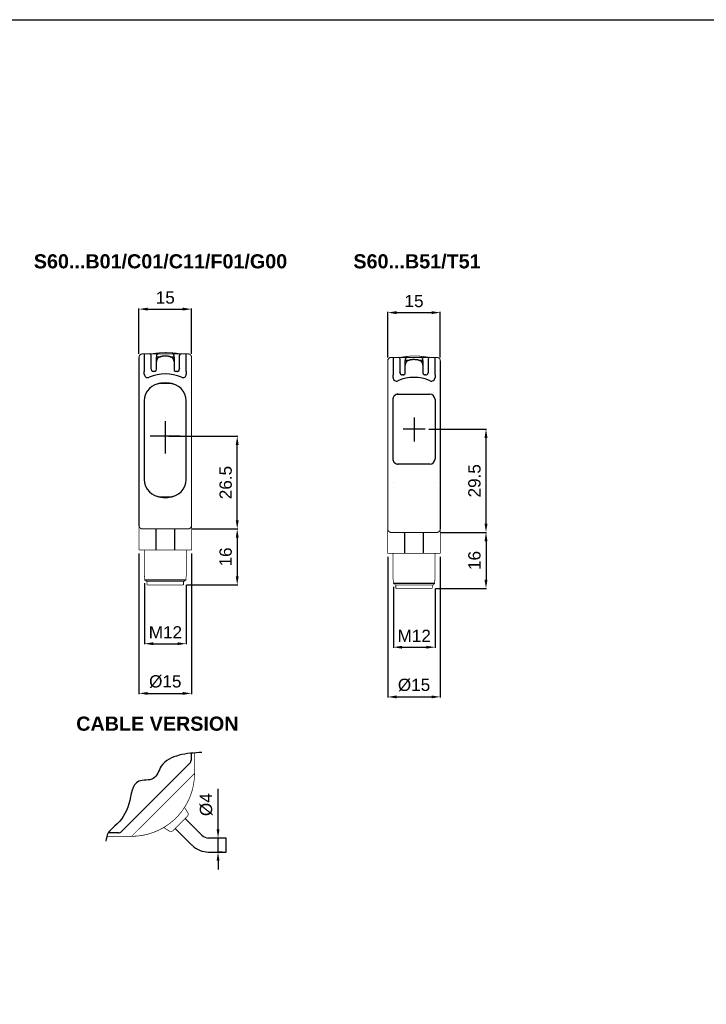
# Model space of a CAD drawing. Extents: x 1850 to 2650, y 921 to 1495.
# Tile 4 of 8: x 2046 to 2242, y 1214 to 1495. Entities that reach past the tile are written whole.
import ezdxf

# ---------------------------------------------------------------- set-up
doc = ezdxf.new("R2010")
doc.units = 0
doc.header["$MEASUREMENT"] = 0
for name, pattern in [('HIDDENNEW00', [4.5, 3, -1.5]), ('PHANTOM', [29.5, 19, -1.5, 3, -1.5, 3, -1.5]), ('TRATTEGGIATA2', [0.375, 0.25, -0.125])]:
    doc.linetypes.add(name, pattern=pattern)
doc.layers.get('0').update_dxf_attribs({"linetype": 'CONTINUOUS'})
doc.layers.get('DEFPOINTS').update_dxf_attribs({"linetype": 'CONTINUOUS'})
for name, color, linetype in [('ASSI', 2, 'PHANTOM'), ('DISEGNO', 3, 'HIDDENNEW00'), ('TRATTEGGIO', 7, 'TRATTEGGIATA2')]:
    doc.layers.add(name, color=color, linetype=linetype)
doc.styles.add('QUOTE', font='ARIAL.TTF', dxfattribs={"height": 3.5})
doc.dimstyles.new('QUOTE', dxfattribs={"dimscale": 0, "dimtxt": 2.5, "dimasz": 2.5, "dimexe": 0.18, "dimexo": 1, "dimgap": 1.5, "dimtad": 1, "dimdec": 1, "dimzin": 0, "dimdsep": 46, "dimtxsty": 'QUOTE', "dimcen": 0.09, "dimadec": 0, "dimazin": 0, "dimtm": -0.1, "dimtfac": 0.5, "dimtdec": 1, "dimtmove": 0, "dimatfit": 0, "dimfxl": 0, "dimtolj": 2, "dimtzin": 0, "dimarcsym": 0})

# ---------------------------------------------------------------- blocks, each defined once
blk = doc.blocks.new('*D134')
at = {"layer": 'DEFPOINTS', "color": 0, "linetype": 'ByBlock'}
for p in [(2080.27, 1343.8), (2095.27, 1343.8), (2095.27, 1302.82)]:
    blk.add_point(p, dxfattribs=at)
at = {"layer": 'TRATTEGGIO', "color": 0, "linetype": 'ByBlock', "lineweight": -2}
for p, q in [((2080.27, 1342.8), (2080.27, 1302.64)), ((2095.27, 1342.8), (2095.27, 1302.64)), ((2082.77, 1302.82), (2092.77, 1302.82))]:
    blk.add_line(p, q, dxfattribs=at)
at = {"layer": 'TRATTEGGIO', "color": 0, "linetype": 'ByBlock'}
for points in [[(2082.77, 1303.23), (2082.77, 1302.4), (2080.27, 1302.82)], [(2092.77, 1303.23), (2092.77, 1302.4), (2095.27, 1302.82)]]:
    blk.add_solid(points, dxfattribs=at)
at = {"layer": 'TRATTEGGIO', "color": 0, "linetype": 'ByBlock', "insert": (2087.77, 1306.2), "char_height": 3.5, "attachment_point": 5, "style": 'QUOTE'}
blk.add_mtext('\\A2;%%c15', dxfattribs=at)
blk = doc.blocks.new('*D123')
at = {"layer": 'DEFPOINTS', "color": 0, "linetype": 'ByBlock'}
for p in [(2102.83, 1261.5), (2105.15, 1261.5), (2105.15, 1257.5)]:
    blk.add_point(p, dxfattribs=at)
at = {"layer": 'TRATTEGGIO', "color": 0, "linetype": 'ByBlock', "lineweight": -2}
for p, q in [((2102.83, 1264), (2102.83, 1275.59)), ((2104.15, 1261.5), (2102.65, 1261.5)), ((2102.83, 1257.5), (2102.83, 1261.5)), ((2104.15, 1257.5), (2102.65, 1257.5)), ((2102.83, 1255), (2102.83, 1252.5))]:
    blk.add_line(p, q, dxfattribs=at)
at = {"layer": 'TRATTEGGIO', "color": 0, "linetype": 'ByBlock'}
for points in [[(2102.42, 1264), (2103.25, 1264), (2102.83, 1261.5)], [(2102.42, 1255), (2103.25, 1255), (2102.83, 1257.5)]]:
    blk.add_solid(points, dxfattribs=at)
at = {"layer": 'TRATTEGGIO', "color": 0, "linetype": 'ByBlock', "insert": (2099.45, 1271.04), "char_height": 3.5, "attachment_point": 5, "rotation": 90, "style": 'QUOTE'}
blk.add_mtext('\\A2;%%c4', dxfattribs=at)
blk = doc.blocks.new('*D127')
at = {"layer": 'DEFPOINTS', "color": 0, "linetype": 'ByBlock'}
for p in [(2087.77, 1376.3), (2108.31, 1376.3), (2095.27, 1349.8)]:
    blk.add_point(p, dxfattribs=at)
at = {"layer": 'TRATTEGGIO', "color": 0, "linetype": 'ByBlock', "lineweight": -2}
for p, q in [((2088.77, 1376.3), (2108.49, 1376.3)), ((2108.31, 1352.3), (2108.31, 1373.8)), ((2096.27, 1349.8), (2108.49, 1349.8))]:
    blk.add_line(p, q, dxfattribs=at)
at = {"layer": 'TRATTEGGIO', "color": 0, "linetype": 'ByBlock'}
for points in [[(2107.89, 1373.8), (2108.72, 1373.8), (2108.31, 1376.3)], [(2107.89, 1352.3), (2108.72, 1352.3), (2108.31, 1349.8)]]:
    blk.add_solid(points, dxfattribs=at)
at = {"layer": 'TRATTEGGIO', "color": 0, "linetype": 'ByBlock', "insert": (2105.02, 1363.05), "char_height": 3.5, "attachment_point": 5, "rotation": 90, "style": 'QUOTE'}
blk.add_mtext('\\A2;26.5', dxfattribs=at)
blk = doc.blocks.new('*D128')
at = {"layer": 'DEFPOINTS', "color": 0, "linetype": 'ByBlock'}
for p in [(2081.85, 1335.3), (2093.77, 1334.8), (2093.77, 1317.02)]:
    blk.add_point(p, dxfattribs=at)
at = {"layer": 'TRATTEGGIO', "color": 0, "linetype": 'ByBlock', "lineweight": -2}
for p, q in [((2081.85, 1334.3), (2081.85, 1316.84)), ((2093.77, 1333.8), (2093.77, 1316.84)), ((2084.35, 1317.02), (2091.27, 1317.02))]:
    blk.add_line(p, q, dxfattribs=at)
at = {"layer": 'TRATTEGGIO', "color": 0, "linetype": 'ByBlock'}
for points in [[(2084.35, 1317.43), (2084.35, 1316.6), (2081.85, 1317.02)], [(2091.27, 1317.43), (2091.27, 1316.6), (2093.77, 1317.02)]]:
    blk.add_solid(points, dxfattribs=at)
at = {"layer": 'TRATTEGGIO', "color": 0, "linetype": 'ByBlock', "insert": (2087.81, 1320.27), "char_height": 3.5, "attachment_point": 5, "style": 'QUOTE'}
blk.add_mtext('\\A2;M12', dxfattribs=at)
blk = doc.blocks.new('*D129')
at = {"layer": 'DEFPOINTS', "color": 0, "linetype": 'ByBlock'}
for p in [(2094.27, 1349.8), (2092.97, 1333.8), (2108.31, 1333.8)]:
    blk.add_point(p, dxfattribs=at)
at = {"layer": 'TRATTEGGIO', "color": 0, "linetype": 'ByBlock', "lineweight": -2}
for p, q in [((2095.27, 1349.8), (2108.49, 1349.8)), ((2108.31, 1347.3), (2108.31, 1336.3)), ((2093.97, 1333.8), (2108.49, 1333.8))]:
    blk.add_line(p, q, dxfattribs=at)
at = {"layer": 'TRATTEGGIO', "color": 0, "linetype": 'ByBlock'}
for points in [[(2107.89, 1347.3), (2108.72, 1347.3), (2108.31, 1349.8)], [(2107.89, 1336.3), (2108.72, 1336.3), (2108.31, 1333.8)]]:
    blk.add_solid(points, dxfattribs=at)
at = {"layer": 'TRATTEGGIO', "color": 0, "linetype": 'ByBlock', "insert": (2105.02, 1341.8), "char_height": 3.5, "attachment_point": 5, "rotation": 90, "style": 'QUOTE'}
blk.add_mtext('\\A2;16', dxfattribs=at)
blk = doc.blocks.new('*D117')
at = {"layer": 'DEFPOINTS', "color": 0, "linetype": 'ByBlock'}
for p in [(2095.27, 1412.59), (2080.27, 1398.8), (2095.27, 1398.8)]:
    blk.add_point(p, dxfattribs=at)
at = {"layer": 'TRATTEGGIO', "color": 0, "linetype": 'ByBlock', "lineweight": -2}
for p, q in [((2080.27, 1399.8), (2080.27, 1412.77)), ((2082.77, 1412.59), (2092.77, 1412.59)), ((2095.27, 1399.8), (2095.27, 1412.77))]:
    blk.add_line(p, q, dxfattribs=at)
at = {"layer": 'TRATTEGGIO', "color": 0, "linetype": 'ByBlock'}
for points in [[(2082.77, 1413.01), (2082.77, 1412.18), (2080.27, 1412.59)], [(2092.77, 1413.01), (2092.77, 1412.18), (2095.27, 1412.59)]]:
    blk.add_solid(points, dxfattribs=at)
at = {"layer": 'TRATTEGGIO', "color": 0, "linetype": 'ByBlock', "insert": (2087.77, 1415.88), "char_height": 3.5, "attachment_point": 5, "style": 'QUOTE'}
blk.add_mtext('\\A2;15', dxfattribs=at)
blk = doc.blocks.new('*D118')
at = {"layer": 'DEFPOINTS', "color": 0, "linetype": 'ByBlock'}
for p in [(2166.28, 1411.59), (2151.28, 1397.8), (2166.28, 1397.8)]:
    blk.add_point(p, dxfattribs=at)
at = {"layer": 'TRATTEGGIO', "color": 0, "linetype": 'ByBlock', "lineweight": -2}
for p, q in [((2151.28, 1398.8), (2151.28, 1411.77)), ((2153.78, 1411.59), (2163.78, 1411.59)), ((2166.28, 1398.8), (2166.28, 1411.77))]:
    blk.add_line(p, q, dxfattribs=at)
at = {"layer": 'TRATTEGGIO', "color": 0, "linetype": 'ByBlock'}
for points in [[(2153.78, 1412.01), (2153.78, 1411.18), (2151.28, 1411.59)], [(2163.78, 1412.01), (2163.78, 1411.18), (2166.28, 1411.59)]]:
    blk.add_solid(points, dxfattribs=at)
at = {"layer": 'TRATTEGGIO', "color": 0, "linetype": 'ByBlock', "insert": (2158.78, 1414.88), "char_height": 3.5, "attachment_point": 5, "style": 'QUOTE'}
blk.add_mtext('\\A2;15', dxfattribs=at)
blk = doc.blocks.new('*D119')
at = {"layer": 'DEFPOINTS', "color": 0, "linetype": 'ByBlock'}
for p in [(2151.28, 1342.8), (2166.28, 1342.8), (2166.28, 1301.82)]:
    blk.add_point(p, dxfattribs=at)
at = {"layer": 'TRATTEGGIO', "color": 0, "linetype": 'ByBlock', "lineweight": -2}
for p, q in [((2151.28, 1341.8), (2151.28, 1301.64)), ((2166.28, 1341.8), (2166.28, 1301.64)), ((2153.78, 1301.82), (2163.78, 1301.82))]:
    blk.add_line(p, q, dxfattribs=at)
at = {"layer": 'TRATTEGGIO', "color": 0, "linetype": 'ByBlock'}
for points in [[(2153.78, 1302.23), (2153.78, 1301.4), (2151.28, 1301.82)], [(2163.78, 1302.23), (2163.78, 1301.4), (2166.28, 1301.82)]]:
    blk.add_solid(points, dxfattribs=at)
at = {"layer": 'TRATTEGGIO', "color": 0, "linetype": 'ByBlock', "insert": (2158.78, 1305.2), "char_height": 3.5, "attachment_point": 5, "style": 'QUOTE'}
blk.add_mtext('\\A2;%%c15', dxfattribs=at)
blk = doc.blocks.new('*D120')
at = {"layer": 'DEFPOINTS', "color": 0, "linetype": 'ByBlock'}
for p in [(2161.96, 1378.3), (2179.32, 1378.3), (2165.28, 1348.8)]:
    blk.add_point(p, dxfattribs=at)
at = {"layer": 'TRATTEGGIO', "color": 0, "linetype": 'ByBlock', "lineweight": -2}
for p, q in [((2162.96, 1378.3), (2179.5, 1378.3)), ((2179.32, 1351.3), (2179.32, 1375.8)), ((2166.28, 1348.8), (2179.5, 1348.8))]:
    blk.add_line(p, q, dxfattribs=at)
at = {"layer": 'TRATTEGGIO', "color": 0, "linetype": 'ByBlock'}
for points in [[(2178.9, 1375.8), (2179.74, 1375.8), (2179.32, 1378.3)], [(2178.9, 1351.3), (2179.74, 1351.3), (2179.32, 1348.8)]]:
    blk.add_solid(points, dxfattribs=at)
at = {"layer": 'TRATTEGGIO', "color": 0, "linetype": 'ByBlock', "insert": (2176.03, 1363.55), "char_height": 3.5, "attachment_point": 5, "rotation": 90, "style": 'QUOTE'}
blk.add_mtext('\\A2;29.5', dxfattribs=at)
blk = doc.blocks.new('*D121')
at = {"layer": 'DEFPOINTS', "color": 0, "linetype": 'ByBlock'}
for p in [(2152.87, 1334.3), (2164.78, 1333.8), (2164.78, 1316.02)]:
    blk.add_point(p, dxfattribs=at)
at = {"layer": 'TRATTEGGIO', "color": 0, "linetype": 'ByBlock', "lineweight": -2}
for p, q in [((2152.87, 1333.3), (2152.87, 1315.84)), ((2164.78, 1332.8), (2164.78, 1315.84)), ((2155.37, 1316.02), (2162.28, 1316.02))]:
    blk.add_line(p, q, dxfattribs=at)
at = {"layer": 'TRATTEGGIO', "color": 0, "linetype": 'ByBlock'}
for points in [[(2155.37, 1316.43), (2155.37, 1315.6), (2152.87, 1316.02)], [(2162.28, 1316.43), (2162.28, 1315.6), (2164.78, 1316.02)]]:
    blk.add_solid(points, dxfattribs=at)
at = {"layer": 'TRATTEGGIO', "color": 0, "linetype": 'ByBlock', "insert": (2158.83, 1319.27), "char_height": 3.5, "attachment_point": 5, "style": 'QUOTE'}
blk.add_mtext('\\A2;M12', dxfattribs=at)
blk = doc.blocks.new('*D122')
at = {"layer": 'DEFPOINTS', "color": 0, "linetype": 'ByBlock'}
for p in [(2165.28, 1348.8), (2163.98, 1332.8), (2179.32, 1332.8)]:
    blk.add_point(p, dxfattribs=at)
at = {"layer": 'TRATTEGGIO', "color": 0, "linetype": 'ByBlock', "lineweight": -2}
for p, q in [((2166.28, 1348.8), (2179.5, 1348.8)), ((2179.32, 1346.3), (2179.32, 1335.3)), ((2164.98, 1332.8), (2179.5, 1332.8))]:
    blk.add_line(p, q, dxfattribs=at)
at = {"layer": 'TRATTEGGIO', "color": 0, "linetype": 'ByBlock'}
for points in [[(2178.9, 1346.3), (2179.74, 1346.3), (2179.32, 1348.8)], [(2178.9, 1335.3), (2179.74, 1335.3), (2179.32, 1332.8)]]:
    blk.add_solid(points, dxfattribs=at)
at = {"layer": 'TRATTEGGIO', "color": 0, "linetype": 'ByBlock', "insert": (2176.03, 1340.8), "char_height": 3.5, "attachment_point": 5, "rotation": 90, "style": 'QUOTE'}
blk.add_mtext('\\A2;16', dxfattribs=at)

msp = doc.modelspace()

# ---------------------------------------------------------------- linework, layer by layer
at = {"color": 7, "linetype": 'Continuous'}
for p, q in [((2081.77, 1399.8), (2081.77, 1394.8)), ((2083.77, 1395.48), (2083.77, 1399.3)), ((2085.27, 1399.3), (2085.27, 1398.9)), ((2085.27, 1397.6), (2085.27, 1398.9)), ((2085.37, 1399), (2086.45, 1399)), ((2089.09, 1399), (2090.17, 1399)), ((2090.27, 1398.9), (2090.27, 1399.3)), ((2090.27, 1398.9), (2090.27, 1397.6)), ((2091.77, 1399.3), (2091.77, 1395.48)), ((2093.77, 1394.8), (2093.77, 1399.8)), ((2152.78, 1398.8), (2152.78, 1393.8)), ((2154.78, 1394.48), (2154.78, 1398.3)), ((2156.28, 1398.3), (2156.28, 1397.9)), ((2156.28, 1396.6), (2156.28, 1397.9)), ((2156.38, 1398), (2157.46, 1398)), ((2160.1, 1398), (2161.18, 1398)), ((2161.28, 1397.9), (2161.28, 1398.3)), ((2161.28, 1397.9), (2161.28, 1396.6)), ((2162.78, 1398.3), (2162.78, 1394.48)), ((2164.78, 1393.8), (2164.78, 1398.8)), ((2083.77, 1395.4), (2083.77, 1395.48)), ((2085.27, 1395.4), (2085.27, 1397.6)), ((2090.27, 1397.6), (2090.27, 1395.4)), ((2091.77, 1395.48), (2091.77, 1395.4)), ((2156.28, 1394.4), (2156.28, 1396.6)), ((2161.28, 1396.6), (2161.28, 1394.4)), ((2081.77, 1394.02), (2081.77, 1394.8)), ((2084.67, 1394.8), (2084.37, 1394.8)), ((2091.17, 1394.8), (2090.87, 1394.8)), ((2093.77, 1394.8), (2093.77, 1394.02)), ((2152.78, 1393.02), (2152.78, 1393.8)), ((2154.78, 1394.4), (2154.78, 1394.48)), ((2155.68, 1393.8), (2155.38, 1393.8)), ((2162.18, 1393.8), (2161.88, 1393.8)), ((2162.78, 1394.48), (2162.78, 1394.4)), ((2164.78, 1393.8), (2164.78, 1393.02)), ((2158.78, 1381.63), (2158.78, 1374.8)), ((2161.96, 1378.3), (2155.65, 1378.3)), ((2081.77, 1363.95), (2081.77, 1363.95)), ((2093.77, 1363.95), (2093.77, 1363.95)), ((2152.78, 1362.95), (2152.78, 1362.95)), ((2164.78, 1362.95), (2164.78, 1362.95)), ((2085.08, 1349.8), (2085.08, 1343.8)), ((2090.46, 1343.8), (2090.46, 1349.8)), ((2156.09, 1348.8), (2156.09, 1342.8)), ((2161.48, 1342.8), (2161.48, 1348.8)), ((2081.77, 1336.3), (2081.84, 1336.3)), ((2093.7, 1336.3), (2093.77, 1336.3)), ((2081.85, 1335.3), (2093.69, 1335.3)), ((2152.78, 1335.3), (2152.85, 1335.3)), ((2152.87, 1334.3), (2164.7, 1334.3)), ((2164.72, 1335.3), (2164.78, 1335.3))]:
    msp.add_line(p, q, dxfattribs=at)
for points, const_width in [([(2081.27, 1399.8, 0.414214), (2080.27, 1398.8)], 0.3), ([(2087.97, 1400.2, 0.046496), (2083.72, 1399.8)], 0.2), ([(2092.22, 1399.8, 0.046496), (2087.97, 1400.2)], 0.2), ([(2095.27, 1398.8, 0.414214), (2094.27, 1399.8)], 0.3), ([(2152.28, 1398.8, 0.414214), (2151.28, 1397.8)], 0.3), ([(2158.98, 1399.2, 0.046496), (2154.73, 1398.8)], 0.2), ([(2163.23, 1398.8, 0.046496), (2158.98, 1399.2)], 0.2), ([(2166.28, 1397.8, 0.414214), (2165.28, 1398.8)], 0.3), ([(2080.27, 1350.8, 0.414215), (2081.27, 1349.8)], 0.3), ([(2094.27, 1349.8, 0.414215), (2095.27, 1350.8)], 0.3), ([(2151.28, 1349.8, 0.414215), (2152.28, 1348.8)], 0.3), ([(2165.28, 1348.8, 0.414215), (2166.28, 1349.8)], 0.3), ([(2081.84, 1336.3), (2081.84, 1336.3, -0.138879), (2081.84, 1336.3, -0.083297), (2081.84, 1336.3, -0.04433), (2081.84, 1336.29, -0.02652), (2081.85, 1336.29, -0.017006), (2081.85, 1336.28, -0.011714), (2081.85, 1336.28, -0.009949), (2081.85, 1336.27, -0.009491), (2081.85, 1336.26, -0.005908), (2081.85, 1336.26, -0.001615), (2081.85, 1336.25, -0.007358), (2081.85, 1336.24, -0.011139), (2081.85, 1336.22, -0.004795), (2081.85, 1336.2, -0.002336)], 0.2), ([(2093.69, 1336.2), (2093.69, 1336.21, -0.004033), (2093.69, 1336.22, -0.004376), (2093.69, 1336.23, -0.00458), (2093.69, 1336.24, -0.004683), (2093.69, 1336.25, -0.004828), (2093.69, 1336.26, -0.004882), (2093.69, 1336.26, -0.005859), (2093.69, 1336.27, -0.008034), (2093.69, 1336.28, -0.00757), (2093.69, 1336.28, -0.002899), (2093.7, 1336.29, -0.013586), (2093.7, 1336.29, -0.045746), (2093.7, 1336.3, -0.049491), (2093.7, 1336.3, -0.039669)], 0.2), ([(2081.85, 1335.3), (2081.89, 1335.27, 0.000017), (2081.92, 1335.24, 0.000016), (2081.95, 1335.21, 0.000017), (2081.98, 1335.18, 0.000021), (2082.01, 1335.15, 0.000016), (2082.04, 1335.12, 0.000006), (2082.06, 1335.1, 0.000023), (2082.09, 1335.06, 0.00004), (2082.14, 1335.02, 0.00002), (2082.21, 1334.95, 0.000011)], 0.2), ([(2093.33, 1334.95), (2093.36, 1334.98, 0.00002), (2093.39, 1335.01, 0.000018), (2093.42, 1335.04, 0.00002), (2093.45, 1335.06, 0.000023), (2093.48, 1335.09, 0.000017), (2093.51, 1335.12, 0.000006), (2093.53, 1335.15, 0.000024), (2093.57, 1335.18, 0.000041), (2093.62, 1335.23, 0.00002), (2093.69, 1335.3, 0.00001)], 0.2), ([(2152.85, 1335.3), (2152.85, 1335.3, -0.138879), (2152.86, 1335.3, -0.083297), (2152.86, 1335.3, -0.04433), (2152.86, 1335.29, -0.02652), (2152.86, 1335.29, -0.017006), (2152.86, 1335.28, -0.011714), (2152.86, 1335.28, -0.009949), (2152.86, 1335.27, -0.009491), (2152.86, 1335.26, -0.005908), (2152.87, 1335.26, -0.001615), (2152.87, 1335.25, -0.007358), (2152.87, 1335.24, -0.011139), (2152.87, 1335.22, -0.004795), (2152.87, 1335.2, -0.002336)], 0.2), ([(2152.87, 1334.3), (2152.9, 1334.27, 0.000017), (2152.93, 1334.24, 0.000016), (2152.96, 1334.21, 0.000017), (2152.99, 1334.18, 0.000021), (2153.02, 1334.15, 0.000016), (2153.05, 1334.12, 0.000006), (2153.07, 1334.1, 0.000023), (2153.11, 1334.06, 0.00004), (2153.16, 1334.02, 0.00002), (2153.22, 1333.95, 0.000011)], 0.2), ([(2164.35, 1333.95), (2164.37, 1333.98, 0.00002), (2164.4, 1334.01, 0.000018), (2164.43, 1334.04, 0.00002), (2164.46, 1334.06, 0.000023), (2164.49, 1334.09, 0.000017), (2164.52, 1334.12, 0.000006), (2164.55, 1334.15, 0.000024), (2164.58, 1334.18, 0.000041), (2164.63, 1334.23, 0.00002), (2164.7, 1334.3, 0.00001)], 0.2), ([(2164.7, 1335.2), (2164.7, 1335.21, -0.004033), (2164.7, 1335.22, -0.004376), (2164.7, 1335.23, -0.00458), (2164.7, 1335.24, -0.004683), (2164.7, 1335.25, -0.004828), (2164.7, 1335.26, -0.004882), (2164.7, 1335.26, -0.005859), (2164.71, 1335.27, -0.008034), (2164.71, 1335.28, -0.00757), (2164.71, 1335.28, -0.002899), (2164.71, 1335.29, -0.013586), (2164.71, 1335.29, -0.045746), (2164.71, 1335.3, -0.049491), (2164.72, 1335.3, -0.039669)], 0.2)]:
    msp.add_lwpolyline(points, format="xyb", dxfattribs=dict(at, const_width=const_width))
for points, const_width in [([(2080.27, 1394.8), (2080.27, 1398.8)], 0.3), ([(2081.27, 1399.8), (2081.77, 1399.8)], 0.3), ([(2081.77, 1399.8), (2083.27, 1399.8)], 0.3), ([(2083.27, 1399.8), (2085.77, 1399.8)], 0.3), ([(2085.77, 1399.8), (2087.77, 1399.8)], 0.3), ([(2087.77, 1399.8), (2089.77, 1399.8)], 0.3), ([(2089.77, 1399.8), (2092.27, 1399.8)], 0.3), ([(2092.27, 1399.8), (2093.77, 1399.8)], 0.3), ([(2093.77, 1399.8), (2094.27, 1399.8)], 0.3), ([(2095.27, 1398.8), (2095.27, 1394.8)], 0.3), ([(2151.28, 1393.8), (2151.28, 1397.8)], 0.3), ([(2152.28, 1398.8), (2152.78, 1398.8)], 0.3), ([(2152.78, 1398.8), (2154.28, 1398.8)], 0.3), ([(2154.28, 1398.8), (2156.78, 1398.8)], 0.3), ([(2156.78, 1398.8), (2158.78, 1398.8)], 0.3), ([(2158.78, 1398.8), (2160.78, 1398.8)], 0.3), ([(2160.78, 1398.8), (2163.28, 1398.8)], 0.3), ([(2163.28, 1398.8), (2164.78, 1398.8)], 0.3), ([(2164.78, 1398.8), (2165.28, 1398.8)], 0.3), ([(2166.28, 1397.8), (2166.28, 1393.8)], 0.3), ([(2080.27, 1353.8), (2080.27, 1394.8)], 0.3), ([(2095.27, 1394.8), (2095.27, 1353.8)], 0.3), ([(2151.28, 1352.8), (2151.28, 1393.8)], 0.3), ([(2166.28, 1393.8), (2166.28, 1352.8)], 0.3), ([(2080.27, 1350.8), (2080.27, 1353.8)], 0.3), ([(2095.27, 1353.8), (2095.27, 1350.8)], 0.3), ([(2151.28, 1349.8), (2151.28, 1352.8)], 0.3), ([(2166.28, 1352.8), (2166.28, 1349.8)], 0.3), ([(2080.27, 1350.8), (2080.27, 1343.8)], 0.2), ([(2095.27, 1343.8), (2095.27, 1350.8)], 0.2), ([(2094.27, 1349.8), (2081.27, 1349.8)], 0.3), ([(2151.28, 1349.8), (2151.28, 1342.8)], 0.2), ([(2165.28, 1348.8), (2152.28, 1348.8)], 0.3), ([(2166.28, 1342.8), (2166.28, 1349.8)], 0.2), ([(2085.08, 1343.8), (2080.27, 1343.8)], 0.2), ([(2081.77, 1343.8), (2081.77, 1336.3)], 0.2), ([(2090.46, 1343.8), (2085.08, 1343.8)], 0.2), ([(2095.27, 1343.8), (2090.46, 1343.8)], 0.2), ([(2093.77, 1336.3), (2093.77, 1343.8)], 0.2), ([(2156.09, 1342.8), (2151.28, 1342.8)], 0.2), ([(2152.78, 1342.8), (2152.78, 1335.3)], 0.2), ([(2161.48, 1342.8), (2156.09, 1342.8)], 0.2), ([(2166.28, 1342.8), (2161.48, 1342.8)], 0.2), ([(2164.78, 1335.3), (2164.78, 1342.8)], 0.2), ([(2081.85, 1336.2), (2081.85, 1335.3)], 0.2), ([(2093.69, 1335.3), (2093.69, 1336.2)], 0.2), ([(2082.21, 1334.95), (2082.39, 1334.8)], 0.2), ([(2093.15, 1334.8), (2082.39, 1334.8)], 0.2), ([(2082.57, 1334.8), (2082.57, 1333.8)], 0.2), ([(2087.77, 1333.8), (2082.57, 1333.8)], 0.2), ([(2092.97, 1333.8), (2087.77, 1333.8)], 0.2), ([(2092.97, 1333.8), (2092.97, 1334.8)], 0.2), ([(2093.15, 1334.8), (2093.33, 1334.95)], 0.2), ([(2152.87, 1335.2), (2152.87, 1334.3)], 0.2), ([(2153.22, 1333.95), (2153.41, 1333.8)], 0.2), ([(2164.16, 1333.8), (2153.41, 1333.8)], 0.2), ([(2153.58, 1333.8), (2153.58, 1332.8)], 0.2), ([(2163.98, 1332.8), (2163.98, 1333.8)], 0.2), ([(2164.16, 1333.8), (2164.35, 1333.95)], 0.2), ([(2164.7, 1334.3), (2164.7, 1335.2)], 0.2), ([(2158.78, 1332.8), (2153.58, 1332.8)], 0.2), ([(2163.98, 1332.8), (2158.78, 1332.8)], 0.2)]:
    msp.add_lwpolyline(points, dxfattribs=dict(at, const_width=const_width))
for points in [[(2085.77, 1399.8), (2085.74, 1399.8, 0.016283), (2085.71, 1399.8, 0.015331), (2085.68, 1399.79, 0.015037), (2085.65, 1399.79, 0.015814), (2085.62, 1399.78, 0.016169), (2085.59, 1399.77, 0.016375), (2085.56, 1399.75, 0.016511), (2085.53, 1399.74, 0.016804), (2085.5, 1399.72, 0.016901), (2085.47, 1399.7, 0.016967), (2085.44, 1399.68, 0.017131), (2085.42, 1399.65, 0.017449), (2085.39, 1399.63, 0.017076), (2085.37, 1399.6, 0.016147), (2085.35, 1399.57, 0.017354), (2085.33, 1399.54, 0.019903), (2085.32, 1399.51, 0.015788), (2085.31, 1399.48, 0.007154), (2085.3, 1399.46, 0.020431), (2085.29, 1399.42, 0.034038), (2085.28, 1399.37, 0.017612), (2085.27, 1399.3, 0.009709)], [(2087.77, 1399.16), (2087.63, 1399.16, 0.004494), (2087.5, 1399.16, 0.004169), (2087.36, 1399.15, 0.00459), (2087.23, 1399.14, 0.005869), (2087.09, 1399.13, 0.006835), (2086.96, 1399.11, 0.007717), (2086.83, 1399.09, 0.00828), (2086.7, 1399.06, 0.008681), (2086.57, 1399.03, 0.00921), (2086.45, 1399, 0.009923), (2086.33, 1398.96, 0.010712), (2086.21, 1398.92, 0.01167), (2086.1, 1398.87, 0.01267), (2085.99, 1398.82, 0.0138), (2085.89, 1398.76, 0.015259), (2085.8, 1398.7, 0.017163), (2085.71, 1398.63, 0.018266), (2085.63, 1398.56, 0.018689), (2085.56, 1398.49, 0.022282), (2085.49, 1398.4, 0.028262), (2085.44, 1398.31, 0.022799), (2085.39, 1398.23, 0.010177), (2085.35, 1398.14, 0.028385), (2085.32, 1398.03, 0.042121), (2085.29, 1397.84, 0.019356), (2085.27, 1397.6, 0.010172)], [(2090.27, 1397.6), (2090.27, 1397.71, 0.015313), (2090.26, 1397.82, 0.015174), (2090.24, 1397.93, 0.017073), (2090.22, 1398.03, 0.021084), (2090.19, 1398.13, 0.022444), (2090.15, 1398.22, 0.021798), (2090.1, 1398.32, 0.021685), (2090.04, 1398.4, 0.021862), (2089.98, 1398.49, 0.021804), (2089.91, 1398.56, 0.021666), (2089.83, 1398.64, 0.020792), (2089.74, 1398.7, 0.019208), (2089.65, 1398.76, 0.017553), (2089.55, 1398.82, 0.015779), (2089.44, 1398.87, 0.014385), (2089.33, 1398.92, 0.013181), (2089.22, 1398.96, 0.011733), (2089.1, 1399, 0.010133), (2088.97, 1399.03, 0.009984), (2088.85, 1399.06, 0.010452), (2088.71, 1399.09, 0.007668), (2088.58, 1399.11, 0.003298), (2088.47, 1399.12, 0.009081), (2088.31, 1399.14, 0.013762), (2088.08, 1399.15, 0.006611), (2087.77, 1399.16, 0.003565)], [(2090.27, 1399.3), (2090.27, 1399.33, 0.016284), (2090.27, 1399.36, 0.015331), (2090.26, 1399.39, 0.015037), (2090.26, 1399.42, 0.015814), (2090.25, 1399.45, 0.016169), (2090.24, 1399.48, 0.016375), (2090.22, 1399.51, 0.01651), (2090.21, 1399.54, 0.016804), (2090.19, 1399.57, 0.0169), (2090.17, 1399.6, 0.016966), (2090.15, 1399.63, 0.017131), (2090.12, 1399.65, 0.017449), (2090.1, 1399.68, 0.017076), (2090.07, 1399.7, 0.016147), (2090.04, 1399.72, 0.017354), (2090.02, 1399.74, 0.019902), (2089.98, 1399.75, 0.015787), (2089.95, 1399.77, 0.007154), (2089.93, 1399.78, 0.02043), (2089.89, 1399.79, 0.034036), (2089.84, 1399.79, 0.017611), (2089.77, 1399.8, 0.009708)], [(2156.78, 1398.8), (2156.75, 1398.8, 0.016283), (2156.72, 1398.8, 0.015331), (2156.69, 1398.79, 0.015037), (2156.66, 1398.79, 0.015814), (2156.63, 1398.78, 0.016169), (2156.6, 1398.77, 0.016375), (2156.57, 1398.75, 0.016511), (2156.54, 1398.74, 0.016804), (2156.51, 1398.72, 0.016901), (2156.48, 1398.7, 0.016967), (2156.46, 1398.68, 0.017131), (2156.43, 1398.65, 0.017449), (2156.41, 1398.63, 0.017076), (2156.39, 1398.6, 0.016147), (2156.37, 1398.57, 0.017354), (2156.35, 1398.54, 0.019903), (2156.33, 1398.51, 0.015788), (2156.32, 1398.48, 0.007154), (2156.31, 1398.46, 0.020431), (2156.3, 1398.42, 0.034038), (2156.29, 1398.37, 0.017612), (2156.28, 1398.3, 0.009709)], [(2158.78, 1398.16), (2158.65, 1398.16, 0.004494), (2158.51, 1398.16, 0.004169), (2158.37, 1398.15, 0.00459), (2158.24, 1398.14, 0.005869), (2158.1, 1398.13, 0.006835), (2157.97, 1398.11, 0.007717), (2157.84, 1398.09, 0.00828), (2157.71, 1398.06, 0.008681), (2157.58, 1398.03, 0.00921), (2157.46, 1398, 0.009923), (2157.34, 1397.96, 0.010712), (2157.23, 1397.92, 0.01167), (2157.11, 1397.87, 0.01267), (2157.01, 1397.82, 0.0138), (2156.91, 1397.76, 0.015259), (2156.81, 1397.7, 0.017163), (2156.73, 1397.63, 0.018266), (2156.65, 1397.56, 0.018689), (2156.57, 1397.49, 0.022282), (2156.51, 1397.4, 0.028262), (2156.45, 1397.31, 0.022799), (2156.4, 1397.23, 0.010177), (2156.37, 1397.14, 0.028385), (2156.34, 1397.03, 0.042121), (2156.31, 1396.84, 0.019356), (2156.28, 1396.6, 0.010172)], [(2161.28, 1396.6), (2161.28, 1396.71, 0.015313), (2161.27, 1396.82, 0.015174), (2161.26, 1396.93, 0.017073), (2161.24, 1397.03, 0.021084), (2161.2, 1397.13, 0.022444), (2161.16, 1397.22, 0.021798), (2161.11, 1397.32, 0.021685), (2161.06, 1397.4, 0.021862), (2160.99, 1397.49, 0.021804), (2160.92, 1397.56, 0.021666), (2160.84, 1397.64, 0.020792), (2160.76, 1397.7, 0.019208), (2160.66, 1397.76, 0.017553), (2160.56, 1397.82, 0.015779), (2160.46, 1397.87, 0.014385), (2160.35, 1397.92, 0.013181), (2160.23, 1397.96, 0.011733), (2160.11, 1398, 0.010133), (2159.99, 1398.03, 0.009984), (2159.86, 1398.06, 0.010452), (2159.73, 1398.09, 0.007668), (2159.6, 1398.11, 0.003298), (2159.48, 1398.12, 0.009081), (2159.33, 1398.14, 0.013762), (2159.09, 1398.15, 0.006611), (2158.78, 1398.16, 0.003565)], [(2161.28, 1398.3), (2161.28, 1398.33, 0.016284), (2161.28, 1398.36, 0.015331), (2161.28, 1398.39, 0.015037), (2161.27, 1398.42, 0.015814), (2161.26, 1398.45, 0.016169), (2161.25, 1398.48, 0.016375), (2161.24, 1398.51, 0.01651), (2161.22, 1398.54, 0.016804), (2161.2, 1398.57, 0.0169), (2161.18, 1398.6, 0.016966), (2161.16, 1398.63, 0.017131), (2161.14, 1398.65, 0.017449), (2161.11, 1398.68, 0.017076), (2161.09, 1398.7, 0.016147), (2161.06, 1398.72, 0.017354), (2161.03, 1398.74, 0.019902), (2161, 1398.75, 0.015787), (2160.97, 1398.77, 0.007154), (2160.94, 1398.78, 0.02043), (2160.91, 1398.79, 0.034036), (2160.85, 1398.79, 0.017611), (2160.78, 1398.8, 0.009708)], [(2083.77, 1395.48), (2083.77, 1395.49, 0.025992), (2083.77, 1395.49, 0.025429), (2083.76, 1395.5, 0.022139), (2083.76, 1395.51, 0.016855), (2083.76, 1395.51, 0.013018), (2083.75, 1395.52, 0.010125), (2083.75, 1395.53, 0.007716), (2083.74, 1395.53, 0.004755), (2083.73, 1395.54, 0.003329), (2083.73, 1395.55, 0.004037), (2083.72, 1395.55, -0.001125), (2083.72, 1395.56, -0.009386), (2083.71, 1395.57, -0.005101), (2083.69, 1395.59, -0.002292)], [(2091.85, 1395.59), (2091.84, 1395.58, -0.006295), (2091.84, 1395.58, -0.007116), (2091.83, 1395.57, -0.006149), (2091.83, 1395.56, -0.00333), (2091.82, 1395.55, -0.001616), (2091.81, 1395.55, -0.000514), (2091.81, 1395.54, 0.001992), (2091.8, 1395.53, 0.006558), (2091.8, 1395.53, 0.005448), (2091.79, 1395.52, -0.001525), (2091.79, 1395.51, 0.014738), (2091.78, 1395.51, 0.041204), (2091.78, 1395.49, 0.024238), (2091.77, 1395.48, 0.012938)], [(2154.78, 1394.48), (2154.78, 1394.49, 0.025992), (2154.78, 1394.49, 0.025429), (2154.78, 1394.5, 0.022139), (2154.77, 1394.51, 0.016855), (2154.77, 1394.51, 0.013018), (2154.76, 1394.52, 0.010125), (2154.76, 1394.53, 0.007716), (2154.75, 1394.53, 0.004755), (2154.75, 1394.54, 0.003329), (2154.74, 1394.55, 0.004037), (2154.74, 1394.55, -0.001125), (2154.73, 1394.56, -0.009386), (2154.72, 1394.57, -0.005101), (2154.71, 1394.59, -0.002292)], [(2162.86, 1394.59), (2162.86, 1394.58, -0.006295), (2162.85, 1394.58, -0.007116), (2162.84, 1394.57, -0.006149), (2162.84, 1394.56, -0.00333), (2162.83, 1394.55, -0.001616), (2162.83, 1394.55, -0.000514), (2162.82, 1394.54, 0.001992), (2162.81, 1394.53, 0.006558), (2162.81, 1394.53, 0.005448), (2162.8, 1394.52, -0.001525), (2162.8, 1394.51, 0.014738), (2162.79, 1394.51, 0.041204), (2162.79, 1394.49, 0.024238), (2162.78, 1394.48, 0.012938)]]:
    msp.add_lwpolyline(points, format="xyb", dxfattribs=at)
for centre, radius, start, end in [((2083.27, 1399.3), 0.5, 0, 90), ((2085.37, 1398.9), 0.1, 90, 180), ((2090.17, 1398.9), 0.1, 0, 90), ((2092.27, 1399.3), 0.5, 90, 180), ((2154.28, 1398.3), 0.5, 0, 90), ((2156.38, 1397.9), 0.1, 90, 180), ((2161.18, 1397.9), 0.1, 0, 90), ((2163.28, 1398.3), 0.5, 90, 180), ((2084.37, 1395.4), 0.6, 180, 238.9957), ((2084.67, 1395.4), 0.6, 301.0051, 0), ((2090.87, 1395.4), 0.6, 180, 238.9949), ((2091.17, 1395.4), 0.6, 301.0043, 0), ((2082.77, 1394.02), 1, 180, 294.4073), ((2087.77, 1383), 11.1, 65.5927, 114.4073), ((2084.37, 1395.4), 0.6, 238.9957, 270), ((2084.67, 1395.4), 0.6, 270, 301.0051), ((2090.87, 1395.4), 0.6, 238.9949, 270), ((2091.17, 1395.4), 0.6, 270, 301.0043), ((2092.77, 1394.02), 1, 245.5927, 0), ((2153.78, 1393.02), 1, 180, 294.4073), ((2158.78, 1382), 11.1, 65.5927, 114.4073), ((2155.38, 1394.4), 0.6, 180, 238.9957), ((2155.38, 1394.4), 0.6, 238.9957, 270), ((2155.68, 1394.4), 0.6, 270, 301.0051), ((2155.68, 1394.4), 0.6, 301.0051, 0), ((2161.88, 1394.4), 0.6, 180, 238.9949), ((2161.88, 1394.4), 0.6, 238.9949, 270), ((2162.18, 1394.4), 0.6, 270, 301.0043), ((2162.18, 1394.4), 0.6, 301.0043, 0), ((2163.78, 1393.02), 1, 245.5927, 0)]:
    msp.add_arc(centre, radius, start, end, dxfattribs=at)
at = {"layer": 'ASSI', "color": 7, "linetype": 'Continuous'}
for p, q in [((2087.77, 1380.56), (2087.77, 1371.35)), ((2092.04, 1376.3), (2083.42, 1376.3))]:
    msp.add_line(p, q, dxfattribs=at)
at = {"layer": 'DISEGNO', "color": 7, "linetype": 'Continuous'}
for p, q in [((2088.77, 1391.35), (2086.77, 1391.35)), ((2152.74, 1386.8), (2152.74, 1369.8)), ((2154.02, 1388.3), (2163.28, 1388.3)), ((2164.78, 1386.8), (2164.78, 1369.8)), ((2081.77, 1386.35), (2081.77, 1363.95)), ((2093.77, 1363.95), (2093.77, 1386.35)), ((2163.28, 1368.3), (2154.02, 1368.3)), ((2081.77, 1363.95), (2081.77, 1363.95)), ((2093.77, 1363.95), (2093.77, 1363.95)), ((2086.77, 1358.95), (2088.77, 1358.95)), ((2095.13, 1285.74), (2095.13, 1283.73)), ((2094.78, 1282.88), (2075.24, 1263.34)), ((2098.23, 1262.29), (2093.42, 1267.1)), ((2071.47, 1262.99), (2071.47, 1262.99)), ((2074.39, 1262.99), (2071.47, 1262.99)), ((2075.24, 1263.34), (2075.24, 1263.34)), ((2090.59, 1264.27), (2095.4, 1259.46)), ((2105.15, 1261.5), (2100.15, 1261.5)), ((2105.15, 1259.5), (2105.15, 1261.5)), ((2100.15, 1257.5), (2105.15, 1257.5)), ((2105.15, 1257.5), (2105.15, 1259.5))]:
    msp.add_line(p, q, dxfattribs=at)
for points in [[(2154.23, 1388.3), (2154.05, 1388.29, 0.034882), (2153.86, 1388.25, 0.030498), (2153.68, 1388.2, 0.03117), (2153.5, 1388.11, 0.03902), (2153.33, 1387.99, 0.032581), (2153.17, 1387.86, 0.016715), (2153.04, 1387.73, 0.041339), (2152.93, 1387.53, 0.069562), (2152.82, 1387.22, 0.03731), (2152.74, 1386.8, 0.019849)], [(2152.74, 1369.8), (2152.75, 1369.62, 0.034504), (2152.78, 1369.43, 0.030188), (2152.84, 1369.25, 0.030893), (2152.93, 1369.07, 0.038752), (2153.04, 1368.89, 0.032453), (2153.17, 1368.74, 0.016683), (2153.31, 1368.61, 0.041343), (2153.5, 1368.49, 0.069919), (2153.81, 1368.39, 0.03764), (2154.23, 1368.3, 0.020049)]]:
    msp.add_lwpolyline(points, format="xyb", dxfattribs=at)
at = {"layer": 'DISEGNO', "color": 7, "linetype": 'Continuous', "const_width": 0.2}
for points in [[(2096.13, 1285.82), (2096.13, 1279.99)], [(2095.1, 1278.96), (2096.13, 1279.99)], [(2095.1, 1278.96), (2079.16, 1263.02)], [(2094.2, 1268.76), (2093.26, 1270.24)], [(2094.09, 1267.77), (2089.93, 1263.6)], [(2078.13, 1261.99), (2079.16, 1263.02)], [(2087.33, 1264.52), (2088.93, 1263.49)], [(2078.13, 1261.99), (2071.08, 1261.99)]]:
    msp.add_lwpolyline(points, dxfattribs=at)
for points in [[(2078.13, 1261.99, 0.414214), (2096.13, 1279.99)], [(2094.09, 1267.77, 0.351665), (2094.2, 1268.76)], [(2088.93, 1263.49), (2088.97, 1263.47, 0.014027), (2089.01, 1263.45, 0.013419), (2089.05, 1263.43, 0.013222), (2089.09, 1263.42, 0.013726), (2089.13, 1263.4, 0.013959), (2089.17, 1263.39, 0.014082), (2089.22, 1263.38, 0.014168), (2089.26, 1263.38, 0.014358), (2089.31, 1263.37, 0.01441), (2089.36, 1263.37, 0.014426), (2089.4, 1263.37, 0.01456), (2089.45, 1263.37, 0.014835), (2089.5, 1263.38, 0.014493), (2089.54, 1263.39, 0.013666), (2089.59, 1263.4, 0.014782), (2089.63, 1263.42, 0.01712), (2089.67, 1263.43, 0.013437), (2089.72, 1263.45, 0.005744), (2089.75, 1263.47, 0.017767), (2089.79, 1263.5, 0.029877), (2089.85, 1263.54, 0.015237), (2089.93, 1263.6, 0.00831)]]:
    msp.add_lwpolyline(points, format="xyb", dxfattribs=at)
at = {"layer": 'DISEGNO', "color": 7, "linetype": 'Continuous'}
for centre, radius, start, end in [((2086.77, 1386.35), 5, 90, 180), ((2087.77, 1383), 8.5, 73.3985, 106.6015), ((2088.77, 1386.35), 5, 0, 90), ((2163.28, 1386.8), 1.5, 0, 90), ((2163.28, 1369.8), 1.5, 270, 0), ((2086.77, 1363.95), 5, 180, 270), ((2088.77, 1363.95), 5, 270, 0), ((2087.77, 1367.3), 8.5, 253.3985, 286.6015), ((2093.93, 1283.73), 1.2, 315, 0), ((2074.39, 1264.19), 1.2, 270, 314.9978), ((2100.15, 1264.21), 2.71, 225, 270), ((2100.15, 1264.21), 6.71, 225, 270)]:
    msp.add_arc(centre, radius, start, end, dxfattribs=at)
at = {"layer": 'TRATTEGGIO', "color": 0, "linetype": 'ByBlock'}
msp.add_lwpolyline([(1850.2, 1495.27), (2250.2, 1495.27), (2250.2, 1208.27), (1850.2, 1208.27)], close=True, dxfattribs=at)
msp.add_spline([(2098.23, 1285.94), (2091.69, 1285.15), (2086.62, 1282), (2084.36, 1278.5), (2080.19, 1277.71), (2077.37, 1271.29), (2073.31, 1264.87), (2071.47, 1262.99), (2070.83, 1260.58)], degree=3, dxfattribs=at)

# ---------------------------------------------------------------- texts
at = {"color": 7, "linetype": 'Continuous', "char_height": 4.032, "attachment_point": 4}
for s, insert in [('{\\fArial|b1|i0|c0|p34;S60...B01/C01/C11/F01/G00}', (2050.25, 1426.19)), ('{\\fArial|b1|i0|c0|p34;S60...B51/T51}', (2141.47, 1426.19)), ('{\\fArial|b1|i0|c0|p34;CABLE VERSION}', (2062.36, 1294.15))]:
    msp.add_mtext(s, dxfattribs=dict(at, insert=insert))

# ---------------------------------------------------------------- dimensions: what is measured, and where the dimension line sits
at = {"layer": 'TRATTEGGIO', "color": 0, "linetype": 'ByBlock'}
for base, p1, p2, text, picture, middle in [((2095.27, 1412.59), (2080.27, 1398.8), (2095.27, 1398.8), '15', '*D117', (2087.77, 1415.88)), ((2166.28, 1411.59), (2151.28, 1397.8), (2166.28, 1397.8), '15', '*D118', (2158.78, 1414.88)), ((2095.27, 1302.82), (2080.27, 1343.8), (2095.27, 1343.8), '%%c15', '*D134', (2087.77, 1306.2)), ((2166.28, 1301.82), (2151.28, 1342.8), (2166.28, 1342.8), '%%c15', '*D119', (2158.78, 1305.2)), ((2093.77, 1317.02), (2081.85, 1335.3), (2093.77, 1334.8), 'M12', '*D128', (2087.81, 1320.27)), ((2164.78, 1316.02), (2152.87, 1334.3), (2164.78, 1333.8), 'M12', '*D121', (2158.83, 1319.27))]:
    dim = msp.add_linear_dim(base=base, p1=p1, p2=p2, text=text, dimstyle='QUOTE', override={"dimscale": 1}, dxfattribs=at)
    dim.commit()
    dim.dimension.update_dxf_attribs({"geometry": picture, "text_midpoint": middle})
for base, p1, p2, picture, middle in [((2179.32, 1378.3), (2165.28, 1348.8), (2161.96, 1378.3), '*D120', (2176.03, 1363.55)), ((2108.31, 1376.3), (2095.27, 1349.8), (2087.77, 1376.3), '*D127', (2105.02, 1363.05))]:
    dim = msp.add_linear_dim(base=base, p1=p1, p2=p2, angle=90, dimstyle='QUOTE', override={"dimscale": 1}, dxfattribs=at)
    dim.commit()
    dim.dimension.update_dxf_attribs({"geometry": picture, "text_midpoint": middle})
for base, p1, p2, text, picture, middle in [((2108.31, 1333.8), (2094.27, 1349.8), (2092.97, 1333.8), '16', '*D129', (2105.02, 1341.8)), ((2179.32, 1332.8), (2165.28, 1348.8), (2163.98, 1332.8), '16', '*D122', (2176.03, 1340.8)), ((2102.83, 1261.5), (2105.15, 1257.5), (2105.15, 1261.5), '%%c4', '*D123', (2099.45, 1271.04))]:
    dim = msp.add_linear_dim(base=base, p1=p1, p2=p2, angle=90, text=text, dimstyle='QUOTE', override={"dimscale": 1}, dxfattribs=at)
    dim.commit()
    dim.dimension.update_dxf_attribs({"geometry": picture, "text_midpoint": middle})

doc.saveas('drawing.dxf')
